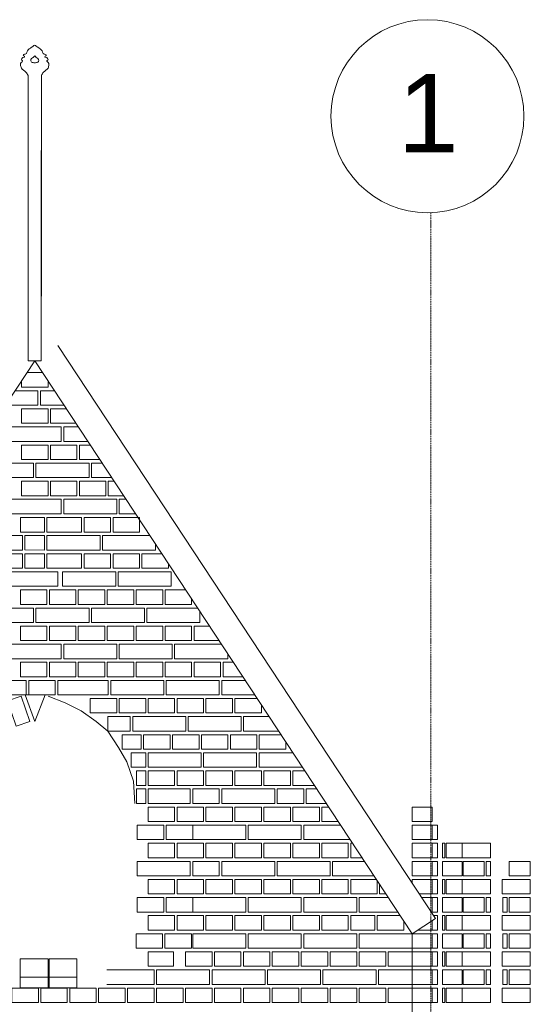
# Model space of a CAD drawing. Header units: millimetres. Extents: x -37887 to 94344, y -69777 to 116976.
# Tile 131 of 205: x 11803 to 13920, y 71509 to 75590. Entities that reach past the tile are written whole.
import ezdxf

# ---------------------------------------------------------------- set-up
doc = ezdxf.new("R2010")
doc.units = ezdxf.units.MM
doc.linetypes.add('Linia siatki', pattern=[19.05, 12.7, -3.175, 0, -3.175])
for name, color, linetype, lineweight in [('01_inwentaryzacja', 8, 'Continuous', 9), ('01_inwentaryzacja widok', 8, 'Continuous', 9), ('S-GRID', 1, 'Continuous', 9), ('S-GRID-IDEN', 1, 'Continuous', 9)]:
    doc.layers.add(name, color=color, linetype=linetype, lineweight=lineweight)
doc.styles.add('Arial', font='arial.ttf', dxfattribs={"height": 324.565868})

# ---------------------------------------------------------------- blocks, each defined once
blk = doc.blocks.new('Siatka - 4 mm-108067-PARTER')
at = {"layer": 'S-GRID-IDEN'}
blk.add_circle((0, 0), 4, dxfattribs=at)

msp = doc.modelspace()

# ---------------------------------------------------------------- linework, layer by layer
at = {"layer": '01_inwentaryzacja'}
for p, q in [((11837.8, 74443.5), (11837.8, 75359)), ((11892.7, 74443.5), (11892.7, 75359)), ((11837.8, 74176.1), (11837.8, 75048.5)), ((11892.6, 74176.2), (11892.6, 75048.5)), ((13526.3, 71864.9), (11961.3, 74239.5)), ((10300.3, 71801.6), (11865.3, 74176.2)), ((11892.6, 74176.2), (11837.8, 74176.1)), ((13430.3, 71801.6), (11865.3, 74176.2)), ((11888.8, 74052.2), (11947, 74052.2)), ((11921.4, 72786), (11990.9, 72758.1)), ((11990.9, 72758.1), (12058.3, 72726)), ((12058.3, 72726), (12120.2, 72681.5)), ((12120.2, 72681.5), (12167.7, 72641.6)), ((12167.7, 72641.6), (12213.1, 72574)), ((12213.1, 72574), (12247.8, 72514)), ((12247.8, 72514), (12275.4, 72433.8)), ((12275.4, 72433.8), (12280.3, 72341.6)), ((13526.3, 71864.9), (13430.3, 71801.6)), ((13430.3, 71801.6), (13430.3, 66791.6))]:
    msp.add_line(p, q, dxfattribs=at)
for points in [[(11897.6, 74127.2), (11832.9, 74127.2)], [(11810.3, 74092.8), (11810.3, 74067.2), (11920.3, 74067.2), (11920.3, 74092.8)], [(11768.8, 74029.9), (11768.8, 73992.2), (11878.8, 73992.2), (11878.8, 74052.2), (11783.5, 74052.2)], [(11888.8, 74052.2), (11888.8, 73992.2), (11986.6, 73992.2)], [(11810.3, 73977.2), (11810.3, 73917.2), (11920.3, 73917.2), (11920.3, 73977.2), (11810.3, 73977.2)], [(11930.3, 73977.2), (11930.3, 73917.2), (12036, 73917.2)], [(11996.5, 73977.2), (11930.3, 73977.2)], [(11755.3, 73902.2), (11755.3, 73842.2), (11975.3, 73842.2), (11975.3, 73902.2), (11755.3, 73902.2)], [(11985.3, 73902.2), (11985.3, 73842.2), (12085.4, 73842.2)], [(12045.9, 73902.2), (11985.3, 73902.2)], [(11810.3, 73827.2), (11810.3, 73767.2), (11920.3, 73767.2), (11920.3, 73827.2), (11810.3, 73827.2)], [(11930.3, 73827.2), (11930.3, 73767.2), (12040.3, 73767.2), (12040.3, 73827.2), (11930.3, 73827.2)], [(12050.3, 73827.2), (12050.3, 73767.2), (12134.9, 73767.2)], [(12095.3, 73827.2), (12050.3, 73827.2)], [(11640.3, 73752.2), (11640.3, 73692.2), (11860.3, 73692.2), (11860.3, 73752.2), (11640.3, 73752.2)], [(11870.3, 73752.2), (11870.3, 73692.2), (12090.3, 73692.2), (12090.3, 73752.2), (11870.3, 73752.2)], [(12100.3, 73752.2), (12100.3, 73692.2), (12184.3, 73692.2)], [(12144.7, 73752.2), (12100.3, 73752.2)], [(11810.3, 73677.2), (11810.3, 73617.2), (11920.3, 73617.2), (11920.3, 73677.2), (11810.3, 73677.2)], [(11930.3, 73677.2), (11930.3, 73617.2), (12040.3, 73617.2), (12040.3, 73677.2), (11930.3, 73677.2)], [(12050.3, 73677.2), (12050.3, 73617.2), (12160.3, 73617.2), (12160.3, 73677.2), (12050.3, 73677.2)], [(12170.3, 73677.2), (12170.3, 73617.2), (12233.7, 73617.2)], [(12194.2, 73677.2), (12170.3, 73677.2)], [(11755.3, 73602.2), (11755.3, 73542.2), (11975.3, 73542.2), (11975.3, 73602.2), (11755.3, 73602.2)], [(11985.3, 73602.2), (11985.3, 73542.2), (12205.3, 73542.2), (12205.3, 73602.2), (11985.3, 73602.2)], [(12215.3, 73602.2), (12215.3, 73542.2), (12283.1, 73542.2)], [(12243.6, 73602.2), (12215.3, 73602.2)], [(11805.9, 73526.6), (11805.9, 73466.6), (11905.9, 73466.6), (11905.9, 73526.6), (11805.9, 73526.6)], [(12059.8, 73466.6), (11915.9, 73466.6), (11915.9, 73526.6), (12059.8, 73526.6), (12059.8, 73466.6)], [(12069.8, 73526.6), (12069.8, 73466.6), (12179.8, 73466.6), (12179.8, 73526.6), (12069.8, 73526.6)], [(12189.8, 73526.6), (12189.8, 73466.6), (12299.8, 73466.6), (12299.8, 73526.6), (12189.8, 73526.6)], [(11594.6, 73451.6), (11594.6, 73391.6), (11814.6, 73391.6), (11814.6, 73451.6), (11594.6, 73451.6)], [(11824.6, 73452.3), (11824.6, 73392.3), (11905.9, 73391.6), (11905.9, 73451.6), (11824.6, 73452.3)], [(11915.9, 73451.6), (11915.9, 73391.6), (12135.9, 73391.6), (12135.9, 73451.6), (11915.9, 73451.6)], [(12145.9, 73451.6), (12145.9, 73391.6), (12365.9, 73391.6), (12365.9, 73416.6)], [(12342.8, 73451.6), (12145.9, 73451.6)], [(11685.9, 73376.6), (11685.9, 73316.6), (11814.6, 73316.6), (11814.6, 73376.6), (11685.9, 73376.6)], [(11824.6, 73376.6), (11824.6, 73316.6), (11905.9, 73316.6), (11905.9, 73376.6), (11824.6, 73376.6)], [(12059.8, 73316.6), (11915.9, 73316.6), (11915.9, 73376.6), (12059.8, 73376.6), (12059.8, 73316.6)], [(12069.8, 73376.6), (12069.8, 73316.6), (12179.8, 73316.6), (12179.8, 73376.6), (12069.8, 73376.6)], [(12189.8, 73376.6), (12189.8, 73316.6), (12299.8, 73316.6), (12299.8, 73376.6), (12189.8, 73376.6)], [(12309.8, 73376.6), (12309.8, 73316.6), (12419.8, 73316.6), (12419.8, 73334.8)], [(12392.3, 73376.6), (12309.8, 73376.6)], [(11741.3, 73301.6), (11741.3, 73241.6), (11961.3, 73241.6), (11961.3, 73301.6), (11741.3, 73301.6)], [(11980.9, 73301.6), (11980.9, 73241.6), (12200.9, 73241.6), (12200.9, 73301.6), (11980.9, 73301.6)], [(12210.9, 73301.6), (12210.9, 73241.6), (12430.9, 73241.6), (12430.9, 73301.6), (12210.9, 73301.6)], [(11805.9, 73226.6), (11805.9, 73166.6), (11915.9, 73166.6), (11915.9, 73226.6), (11805.9, 73226.6)], [(11925.9, 73226.6), (11925.9, 73166.6), (12035.9, 73166.6), (12035.9, 73226.6), (11925.9, 73226.6)], [(12045.9, 73226.6), (12045.9, 73166.6), (12155.9, 73166.6), (12155.9, 73226.6), (12045.9, 73226.6)], [(12165.9, 73226.6), (12165.9, 73166.6), (12275.9, 73166.6), (12275.9, 73226.6), (12165.9, 73226.6)], [(12285.9, 73226.6), (12285.9, 73166.6), (12395.9, 73166.6), (12395.9, 73226.6), (12285.9, 73226.6)], [(12405.9, 73226.6), (12405.9, 73166.6), (12515.9, 73166.6), (12515.9, 73189)], [(12491.1, 73226.6), (12405.9, 73226.6)], [(11640.3, 73151.6), (11640.3, 73091.6), (11860.3, 73091.6), (11860.3, 73151.6), (11640.3, 73151.6)], [(11870.3, 73151.6), (11870.3, 73091.6), (12090.3, 73091.6), (12090.3, 73151.6), (11870.3, 73151.6)], [(12100.3, 73151.6), (12100.3, 73091.6), (12320.3, 73091.6), (12320.3, 73151.6), (12100.3, 73151.6)], [(12330.3, 73151.6), (12330.3, 73091.6), (12550.3, 73091.6), (12550.3, 73136.8)], [(12540.6, 73151.6), (12330.3, 73151.6)], [(11805.9, 73076.6), (11805.9, 73016.6), (11915.9, 73016.6), (11915.9, 73076.6), (11805.9, 73076.6)], [(11925.9, 73076.6), (11925.9, 73016.6), (12035.9, 73016.6), (12035.9, 73076.6), (11925.9, 73076.6)], [(12045.9, 73076.6), (12045.9, 73016.6), (12155.9, 73016.6), (12155.9, 73076.6), (12045.9, 73076.6)], [(12165.9, 73076.6), (12165.9, 73016.6), (12275.9, 73016.6), (12275.9, 73076.6), (12165.9, 73076.6)], [(12285.9, 73076.6), (12285.9, 73016.6), (12395.9, 73016.6), (12395.9, 73076.6), (12285.9, 73076.6)], [(12405.9, 73076.6), (12405.9, 73016.6), (12515.9, 73016.6), (12515.9, 73076.6), (12405.9, 73076.6)], [(12525.9, 73076.6), (12525.9, 73016.6), (12629.5, 73016.6)], [(12590, 73076.6), (12525.9, 73076.6)], [(11755.3, 73001.6), (11755.3, 72941.6), (11975.3, 72941.6), (11975.3, 73001.6), (11755.3, 73001.6)], [(11985.3, 73001.6), (11985.3, 72941.6), (12205.3, 72941.6), (12205.3, 73001.6), (11985.3, 73001.6)], [(12215.3, 73001.6), (12215.3, 72941.6), (12435.3, 72941.6), (12435.3, 73001.6), (12215.3, 73001.6)], [(12445.3, 73001.6), (12445.3, 72941.6), (12665.3, 72941.6), (12665.3, 72962.3)], [(12639.4, 73001.6), (12445.3, 73001.6)], [(11805.9, 72926.6), (11805.9, 72866.6), (11915.9, 72866.6), (11915.9, 72926.6), (11805.9, 72926.6)], [(11925.9, 72926.6), (11925.9, 72866.6), (12035.9, 72866.6), (12035.9, 72926.6), (11925.9, 72926.6)], [(12045.9, 72926.6), (12045.9, 72866.6), (12155.9, 72866.6), (12155.9, 72926.6), (12045.9, 72926.6)], [(12165.9, 72926.6), (12165.9, 72866.6), (12275.9, 72866.6), (12275.9, 72926.6), (12165.9, 72926.6)], [(12285.9, 72926.6), (12285.9, 72866.6), (12395.9, 72866.6), (12395.9, 72926.6), (12285.9, 72926.6)], [(12405.9, 72926.6), (12405.9, 72866.6), (12515.9, 72866.6), (12515.9, 72926.6), (12405.9, 72926.6)], [(12525.9, 72926.6), (12525.9, 72866.6), (12635.9, 72866.6), (12635.9, 72926.6), (12525.9, 72926.6)], [(12645.9, 72926.6), (12645.9, 72866.6), (12728.4, 72866.6)], [(12688.8, 72926.6), (12645.9, 72926.6)], [(11830.3, 72791.6), (11655.3, 72791.6), (11655.3, 72851.6), (11830.3, 72851.6), (11830.3, 72791.6)], [(11840.3, 72851.6), (11840.3, 72791.6), (11950.3, 72791.6), (11950.3, 72851.6), (11840.3, 72851.6)], [(11960.5, 72851.6), (11960.5, 72791.6), (12170.3, 72791.6), (12170.3, 72851.6), (11960.5, 72851.6)], [(12180.3, 72851.6), (12180.3, 72791.6), (12400.3, 72791.6), (12400.3, 72851.6), (12180.3, 72851.6)], [(12410.3, 72851.6), (12410.3, 72791.6), (12630.3, 72791.6), (12630.3, 72851.6), (12410.3, 72851.6)], [(12640.3, 72851.6), (12640.3, 72791.6), (12777.8, 72791.6)], [(12738.3, 72851.6), (12640.3, 72851.6)], [(11845.2, 72681.8), (11788.5, 72662.1), (11752.4, 72766.4), (11809.1, 72786), (11845.2, 72681.8)], [(11908.2, 72791.6), (11826, 72791.6), (11865.3, 72681.6), (11908.2, 72791.6)], [(12095.3, 72776.6), (12095.3, 72716.6), (12205.3, 72716.6), (12205.3, 72776.6), (12095.3, 72776.6)], [(12215.3, 72776.6), (12215.3, 72716.6), (12325.3, 72716.6), (12325.3, 72776.6), (12215.3, 72776.6)], [(12335.3, 72776.6), (12335.3, 72716.6), (12445.3, 72716.6), (12445.3, 72776.6), (12335.3, 72776.6)], [(12455.3, 72776.6), (12455.3, 72716.6), (12565.3, 72716.6), (12565.3, 72776.6), (12455.3, 72776.6)], [(12575.3, 72776.6), (12575.3, 72716.6), (12685.3, 72716.6), (12685.3, 72776.6), (12575.3, 72776.6)], [(12695.3, 72776.6), (12695.3, 72716.6), (12805.3, 72716.6), (12805.3, 72749.9)], [(12787.7, 72776.6), (12695.3, 72776.6)], [(12167.7, 72701.6), (12167.7, 72641.6), (12261.4, 72641.6), (12261.4, 72701.6), (12167.7, 72701.6)], [(12271.4, 72701.6), (12271.4, 72641.6), (12491.4, 72641.6), (12491.4, 72701.6), (12271.4, 72701.6)], [(12501.4, 72701.6), (12501.4, 72641.6), (12721.4, 72641.6), (12721.4, 72701.6), (12501.4, 72701.6)], [(12731.4, 72701.6), (12731.4, 72641.6), (12876.7, 72641.6)], [(12837.1, 72701.6), (12731.4, 72701.6)], [(12227.9, 72626.6), (12227.9, 72566.6), (12306.4, 72566.6), (12306.4, 72626.6), (12227.9, 72626.6)], [(12316.4, 72626.6), (12316.4, 72566.6), (12426.4, 72566.6), (12426.4, 72626.6), (12316.4, 72626.6)], [(12436.4, 72626.6), (12436.4, 72626)], [(12436.4, 72626.6), (12436.4, 72566.6), (12546.4, 72566.6), (12546.4, 72626.6), (12436.4, 72626.6)], [(12556.4, 72626.6), (12556.4, 72566.6), (12666.4, 72566.6), (12666.4, 72626.6), (12556.4, 72626.6)], [(12676.4, 72626.6), (12676.4, 72566.6), (12786.4, 72566.6), (12786.4, 72626.6), (12676.4, 72626.6)], [(12796.4, 72626.6), (12796.4, 72566.6), (12906.4, 72566.6), (12906.4, 72596.4)], [(12886.6, 72626.6), (12796.4, 72626.6)], [(12265, 72551.6), (12265, 72491.6), (12325.3, 72491.6), (12325.3, 72551.6), (12265, 72551.6)], [(12335.3, 72551.6), (12335.3, 72491.6), (12555.3, 72491.6), (12555.3, 72551.6), (12335.3, 72551.6)], [(12565.3, 72551.6), (12565.3, 72491.6), (12785.3, 72491.6), (12785.3, 72551.6), (12565.3, 72551.6)], [(12795.3, 72551.6), (12795.3, 72491.6), (12975.5, 72491.6)], [(12936, 72551.6), (12795.3, 72551.6)], [(12286.6, 72476.6), (12286.6, 72416.6), (12325.3, 72416.6), (12325.3, 72476.6), (12286.6, 72476.6)], [(12335.3, 72476.6), (12335.3, 72416.6), (12445.3, 72416.6), (12445.3, 72476.6), (12335.3, 72476.6)], [(12455.3, 72476.6), (12455.3, 72416.6), (12565.3, 72416.6), (12565.3, 72476.6), (12455.3, 72476.6)], [(12575.3, 72476.6), (12575.3, 72416.6), (12685.3, 72416.6), (12685.3, 72476.6), (12575.3, 72476.6)], [(12695.3, 72476.6), (12695.3, 72416.6), (12805.3, 72416.6), (12805.3, 72476.6), (12695.3, 72476.6)], [(12815.3, 72476.6), (12815.3, 72416.6), (12925.3, 72416.6), (12925.3, 72476.6), (12815.3, 72476.6)], [(12935.3, 72476.6), (12935.3, 72416.6), (13024.9, 72416.6)], [(12985.4, 72476.6), (12935.3, 72476.6)], [(12287.4, 72401.6), (12287.4, 72341.6), (12325.3, 72341.6), (12325.3, 72401.6), (12287.4, 72401.6)], [(12335.3, 72341.6), (12510.3, 72341.6), (12510.3, 72401.6), (12335.3, 72401.6), (12335.3, 72341.6)], [(12520.3, 72401.6), (12520.3, 72341.6), (12630.3, 72341.6), (12630.3, 72401.6), (12520.3, 72401.6)], [(12640.3, 72401.6), (12640.3, 72341.6), (12860.3, 72341.6), (12860.3, 72401.6), (12640.3, 72401.6)], [(12870.3, 72401.6), (12870.3, 72341.6), (12980.3, 72341.6), (12980.3, 72401.6), (12870.3, 72401.6)], [(12990.3, 72401.6), (12990.3, 72341.6), (13074.4, 72341.6)], [(13034.8, 72401.6), (12990.3, 72401.6)], [(12445.3, 72326.6), (12445.3, 72266.6), (12335.3, 72266.6), (12335.3, 72326.6), (12445.3, 72326.6)], [(12455.3, 72326.6), (12455.3, 72266.6), (12565.3, 72266.6), (12565.3, 72326.6), (12455.3, 72326.6)], [(12575.3, 72326.6), (12575.3, 72266.6), (12685.3, 72266.6), (12685.3, 72326.6), (12575.3, 72326.6)], [(12695.3, 72326.6), (12695.3, 72266.6), (12805.3, 72266.6), (12805.3, 72326.6), (12695.3, 72326.6)], [(12815.3, 72326.6), (12815.3, 72266.6), (12925.3, 72266.6), (12925.3, 72326.6), (12815.3, 72326.6)], [(12935.3, 72326.6), (12935.3, 72266.6), (13045.3, 72266.6), (13045.3, 72326.6), (12935.3, 72326.6)], [(13055.3, 72326.6), (13055.3, 72266.6), (13123.8, 72266.6)], [(13084.3, 72326.6), (13055.3, 72326.6)], [(13512.6, 72266.6), (13512.6, 72326.6), (13430.3, 72326.6), (13430.3, 72266.6), (13512.6, 72266.6)], [(12400.3, 72251.6), (12400.3, 72191.6), (12290.3, 72191.6), (12290.3, 72251.6), (12400.3, 72251.6)], [(12520.3, 72251.6), (12520.3, 72191.6), (12410.3, 72191.6), (12410.3, 72251.6), (12520.3, 72251.6)], [(12520.3, 72251.6), (12520.3, 72191.6), (12740.3, 72191.6), (12740.3, 72251.6), (12520.3, 72251.6)], [(12750.3, 72251.6), (12750.3, 72191.6), (12970.3, 72191.6), (12970.3, 72251.6), (12750.3, 72251.6)], [(12980.3, 72251.6), (12980.3, 72191.6), (13173.2, 72191.6)], [(13133.7, 72251.6), (12980.3, 72251.6)], [(13512.6, 72191.6), (13512.6, 72251.6), (13430.3, 72251.6), (13430.3, 72191.6), (13512.6, 72191.6)], [(13534.5, 72191.6), (13512.6, 72191.6), (13512.6, 72251.6), (13534.5, 72251.6), (13534.5, 72191.6)], [(12445.3, 72176.6), (12445.3, 72116.6), (12335.3, 72116.6), (12335.3, 72176.6), (12445.3, 72176.6)], [(12455.3, 72176.6), (12455.3, 72116.6), (12565.3, 72116.6), (12565.3, 72176.6), (12455.3, 72176.6)], [(12575.3, 72176.6), (12575.3, 72116.6), (12685.3, 72116.6), (12685.3, 72176.6), (12575.3, 72176.6)], [(12695.3, 72176.6), (12695.3, 72116.6), (12805.3, 72116.6), (12805.3, 72176.6), (12695.3, 72176.6)], [(12815.3, 72176.6), (12815.3, 72116.6), (12925.3, 72116.6), (12925.3, 72176.6), (12815.3, 72176.6)], [(12935.3, 72176.6), (12935.3, 72116.6), (13045.3, 72116.6), (13045.3, 72176.6), (12935.3, 72176.6)], [(13055.3, 72176.6), (13055.3, 72116.6), (13165.3, 72116.6), (13165.3, 72176.6), (13055.3, 72176.6)], [(13175.3, 72176.6), (13175.3, 72116.6), (13222.7, 72116.6)], [(13183.1, 72176.6), (13175.3, 72176.6)], [(13512.6, 72116.6), (13512.6, 72176.6), (13430.3, 72176.6), (13430.3, 72116.6), (13512.6, 72116.6)], [(13534.5, 72116.6), (13512.6, 72116.6), (13512.6, 72176.6), (13534.5, 72176.6), (13534.5, 72116.6)], [(13555.4, 72116.6), (13565, 72116.6), (13565, 72176.6), (13555.4, 72176.6), (13555.4, 72116.6)], [(13571, 72116.6), (13637.8, 72116.6), (13637.8, 72176.6), (13571, 72176.6), (13571, 72116.6)], [(13755, 72116.6), (13637.8, 72116.6), (13637.8, 72176.6), (13755, 72176.6), (13755, 72116.6)], [(12290.3, 72101.6), (12290.3, 72041.6), (12510.3, 72041.6), (12510.3, 72101.6), (12290.3, 72101.6)], [(12520.3, 72101.6), (12520.3, 72041.6), (12630.3, 72041.6), (12630.3, 72101.6), (12520.3, 72101.6)], [(12640.3, 72101.6), (12640.3, 72041.6), (12860.3, 72041.6), (12860.3, 72101.6), (12640.3, 72101.6)], [(12870.3, 72101.6), (12870.3, 72041.6), (13090.3, 72041.6), (13090.3, 72101.6), (12870.3, 72101.6)], [(13100.3, 72101.6), (13100.3, 72041.6), (13272.1, 72041.6)], [(13232.5, 72101.6), (13100.3, 72101.6)], [(13512.6, 72041.6), (13512.6, 72101.6), (13430.3, 72101.6), (13430.3, 72041.6), (13512.6, 72041.6)], [(13534.5, 72041.6), (13512.6, 72041.6), (13512.6, 72101.6), (13534.5, 72101.6), (13534.5, 72041.6)], [(13637.8, 72041.6), (13637.8, 72101.6), (13555.4, 72101.6), (13555.4, 72041.6), (13637.8, 72041.6)], [(13641.8, 72041.6), (13641.8, 72101.6), (13729.2, 72101.6), (13729.2, 72041.6), (13641.8, 72041.6)], [(13737.1, 72041.6), (13737.1, 72101.6), (13755, 72101.6), (13755, 72041.6), (13737.1, 72041.6)], [(13920, 72041.6), (13920, 72101.6), (13832.5, 72101.6), (13832.5, 72041.6), (13920, 72041.6)], [(12445.3, 72026.6), (12445.3, 71966.6), (12335.3, 71966.6), (12335.3, 72026.6), (12445.3, 72026.6)], [(12455.3, 72026.6), (12455.3, 71966.6), (12565.3, 71966.6), (12565.3, 72026.6), (12455.3, 72026.6)], [(12575.3, 72026.6), (12575.3, 71966.6), (12685.3, 71966.6), (12685.3, 72026.6), (12575.3, 72026.6)], [(12695.3, 72026.6), (12695.3, 71966.6), (12805.3, 71966.6), (12805.3, 72026.6), (12695.3, 72026.6)], [(12815.3, 72026.6), (12815.3, 71966.6), (12925.3, 71966.6), (12925.3, 72026.6), (12815.3, 72026.6)], [(12935.3, 72026.6), (12935.3, 71966.6), (13045.3, 71966.6), (13045.3, 72026.6), (12935.3, 72026.6)], [(13055.3, 72026.6), (13055.3, 71966.6), (13165.3, 71966.6), (13165.3, 72026.6), (13055.3, 72026.6)], [(13175.3, 72026.6), (13175.3, 71966.6), (13285.3, 71966.6), (13285.3, 72021.6)], [(13282, 72026.6), (13175.3, 72026.6)], [(13295.3, 72006.4), (13295.3, 71966.6), (13321.5, 71966.6)], [(13512.6, 71966.6), (13512.6, 72026.6), (13430.3, 72026.6), (13430.3, 72010.6)], [(13534.5, 71966.6), (13512.6, 71966.6), (13512.6, 72026.6), (13534.5, 72026.6), (13534.5, 71966.6)], [(13555.4, 71966.6), (13565, 71966.6), (13565, 72026.6), (13555.4, 72026.6), (13555.4, 71966.6)], [(13571, 71966.6), (13637.8, 71966.6), (13637.8, 72026.6), (13571, 72026.6), (13571, 71966.6)], [(13755, 71966.6), (13637.8, 71966.6), (13637.8, 72026.6), (13755, 72026.6), (13755, 71966.6)], [(13920, 71966.6), (13802.7, 71966.6), (13802.7, 72026.6), (13920, 72026.6), (13920, 71966.6)], [(12400.3, 71951.6), (12400.3, 71891.6), (12290.3, 71891.6), (12290.3, 71951.6), (12400.3, 71951.6)], [(12520.3, 71951.6), (12520.3, 71891.6), (12410.3, 71891.6), (12410.3, 71951.6), (12520.3, 71951.6)], [(12520.3, 71951.6), (12520.3, 71891.6), (12740.3, 71891.6), (12740.3, 71951.6), (12520.3, 71951.6)], [(12750.3, 71951.6), (12750.3, 71891.6), (12970.3, 71891.6), (12970.3, 71951.6), (12750.3, 71951.6)], [(12980.3, 71951.6), (12980.3, 71891.6), (13200.3, 71891.6), (13200.3, 71951.6), (12980.3, 71951.6)], [(13210.3, 71951.6), (13210.3, 71891.6), (13370.9, 71891.6)], [(13331.4, 71951.6), (13210.3, 71951.6)], [(13459.2, 71966.6), (13512.6, 71966.6)], [(13512.6, 71891.6), (13512.6, 71951.6), (13469.1, 71951.6)], [(13534.5, 71891.6), (13512.6, 71891.6), (13512.6, 71951.6), (13534.5, 71951.6), (13534.5, 71891.6)], [(13637.8, 71891.6), (13637.8, 71951.6), (13555.4, 71951.6), (13555.4, 71891.6), (13637.8, 71891.6)], [(13641.8, 71891.6), (13641.8, 71951.6), (13729.2, 71951.6), (13729.2, 71891.6), (13641.8, 71891.6)], [(13737.1, 71891.6), (13737.1, 71951.6), (13755, 71951.6), (13755, 71891.6), (13737.1, 71891.6)], [(13824.6, 71891.6), (13824.6, 71951.6), (13806.7, 71951.6), (13806.7, 71891.6), (13824.6, 71891.6)], [(13920, 71891.6), (13920, 71951.6), (13832.5, 71951.6), (13832.5, 71891.6), (13920, 71891.6)], [(12445.3, 71876.6), (12445.3, 71816.6), (12335.3, 71816.6), (12335.3, 71876.6), (12445.3, 71876.6)], [(12455.3, 71876.6), (12455.3, 71816.6), (12565.3, 71816.6), (12565.3, 71876.6), (12455.3, 71876.6)], [(12575.3, 71876.6), (12575.3, 71816.6), (12685.3, 71816.6), (12685.3, 71876.6), (12575.3, 71876.6)], [(12695.3, 71876.6), (12695.3, 71816.6), (12805.3, 71816.6), (12805.3, 71876.6), (12695.3, 71876.6)], [(12815.3, 71876.6), (12815.3, 71816.6), (12925.3, 71816.6), (12925.3, 71876.6), (12815.3, 71876.6)], [(12935.3, 71876.6), (12935.3, 71816.6), (13045.3, 71816.6), (13045.3, 71876.6), (12935.3, 71876.6)], [(13055.3, 71876.6), (13055.3, 71816.6), (13165.3, 71816.6), (13165.3, 71876.6), (13055.3, 71876.6)], [(13175.3, 71876.6), (13175.3, 71816.6), (13275.3, 71816.6), (13275.3, 71876.6), (13175.3, 71876.6)], [(13285.3, 71876.6), (13285.3, 71816.6), (13395.3, 71816.6), (13395.3, 71854.7)], [(13380.8, 71876.6), (13285.3, 71876.6)], [(13508.7, 71891.6), (13512.6, 71891.6)], [(13518.6, 71876.6), (13534.5, 71876.6), (13534.5, 71816.6)], [(13555.4, 71816.6), (13565, 71816.6), (13565, 71876.6), (13555.4, 71876.6), (13555.4, 71816.6)], [(13571, 71816.6), (13637.8, 71816.6), (13637.8, 71876.6), (13571, 71876.6), (13571, 71816.6)], [(13755, 71816.6), (13637.8, 71816.6), (13637.8, 71876.6), (13755, 71876.6), (13755, 71816.6)], [(13920, 71816.6), (13802.7, 71816.6), (13802.7, 71876.6), (13920, 71876.6), (13920, 71816.6)], [(13512.6, 71816.6), (13512.6, 71855.9)], [(13534.5, 71816.6), (13512.6, 71816.6), (13512.6, 71855.9)], [(12285.3, 71801.6), (12285.3, 71741.6), (12395.3, 71741.6), (12395.3, 71801.6), (12285.3, 71801.6)], [(12515.3, 71801.6), (12515.3, 71741.6), (12405.3, 71741.6), (12405.3, 71801.6), (12515.3, 71801.6)], [(12520.3, 71801.6), (12520.3, 71741.6), (12740.3, 71741.6), (12740.3, 71801.6), (12520.3, 71801.6)], [(12750.3, 71801.6), (12750.3, 71741.6), (12970.3, 71741.6), (12970.3, 71801.6), (12750.3, 71801.6)], [(12980.3, 71801.6), (12980.3, 71741.6), (13200.3, 71741.6), (13200.3, 71801.6), (12980.3, 71801.6)], [(13210.3, 71801.6), (13210.3, 71741.6), (13430.3, 71741.6), (13430.3, 71801.6), (13210.3, 71801.6)], [(13512.6, 71741.6), (13512.6, 71801.6), (13430.3, 71801.6), (13430.3, 71741.6), (13512.6, 71741.6)], [(13453, 71816.6), (13512.6, 71816.6)], [(13534.5, 71741.6), (13512.6, 71741.6), (13512.6, 71801.6), (13534.5, 71801.6), (13534.5, 71741.6)], [(13637.8, 71741.6), (13637.8, 71801.6), (13555.4, 71801.6), (13555.4, 71741.6), (13637.8, 71741.6)], [(13641.8, 71741.6), (13641.8, 71801.6), (13729.2, 71801.6), (13729.2, 71741.6), (13641.8, 71741.6)], [(13737.1, 71741.6), (13737.1, 71801.6), (13755, 71801.6), (13755, 71741.6), (13737.1, 71741.6)], [(12335.3, 71726.6), (12335.3, 71666.6), (12440.3, 71666.6), (12440.3, 71726.6), (12335.3, 71726.6)], [(12490.3, 71726.6), (12490.3, 71666.6), (12600.3, 71666.6), (12600.3, 71726.6), (12490.3, 71726.6)], [(12610.3, 71726.6), (12610.3, 71666.6), (12720.3, 71666.6), (12720.3, 71726.6), (12610.3, 71726.6)], [(12730.3, 71726.6), (12730.3, 71666.6), (12840.3, 71666.6), (12840.3, 71726.6), (12730.3, 71726.6)], [(12850.3, 71726.6), (12850.3, 71666.6), (12960.3, 71666.6), (12960.3, 71726.6), (12850.3, 71726.6)], [(12970.3, 71726.6), (12970.3, 71666.6), (13080.3, 71666.6), (13080.3, 71726.6), (12970.3, 71726.6)], [(13090.3, 71726.6), (13090.3, 71666.6), (13200.3, 71666.6), (13200.3, 71726.6), (13090.3, 71726.6)], [(13210.3, 71726.6), (13210.3, 71666.6), (13320.3, 71666.6), (13320.3, 71726.6), (13210.3, 71726.6)], [(13330.3, 71726.6), (13330.3, 71666.6), (13430.3, 71666.6), (13430.3, 71726.6), (13330.3, 71726.6)], [(13512.6, 71666.6), (13512.6, 71726.6), (13430.3, 71726.6), (13430.3, 71666.6), (13512.6, 71666.6)], [(13534.5, 71666.6), (13512.6, 71666.6), (13512.6, 71726.6), (13534.5, 71726.6), (13534.5, 71666.6)], [(13555.4, 71666.6), (13565, 71666.6), (13565, 71726.6), (13555.4, 71726.6), (13555.4, 71666.6)], [(13571, 71666.6), (13637.8, 71666.6), (13637.8, 71726.6), (13571, 71726.6), (13571, 71666.6)], [(13755, 71666.6), (13637.8, 71666.6), (13637.8, 71726.6), (13755, 71726.6), (13755, 71666.6)], [(11805.4, 71697), (11805.4, 71577), (11920.4, 71577), (11920.4, 71697), (11805.4, 71697), (11805.4, 71622), (11920.4, 71622)], [(11925.4, 71697), (11925.4, 71577), (12040.4, 71577), (12040.4, 71697), (11925.4, 71697), (11925.4, 71622), (12040.4, 71622)], [(12164.2, 71591.6), (12360.3, 71591.6), (12360.3, 71651.6), (12164.2, 71651.6)], [(12370.3, 71651.6), (12370.3, 71591.6), (12590.3, 71591.6), (12590.3, 71651.6), (12370.3, 71651.6)], [(12600.3, 71651.6), (12600.3, 71591.6), (12820.3, 71591.6), (12820.3, 71651.6), (12600.3, 71651.6)], [(12830.3, 71651.6), (12830.3, 71591.6), (13050.3, 71591.6), (13050.3, 71651.6), (12830.3, 71651.6)], [(13060.3, 71651.6), (13060.3, 71591.6), (13280.3, 71591.6), (13280.3, 71651.6), (13060.3, 71651.6)], [(13290.3, 71651.6), (13290.3, 71591.6), (13430.3, 71591.6), (13430.3, 71651.6), (13290.3, 71651.6)], [(13512.6, 71591.6), (13512.6, 71651.6), (13430.3, 71651.6), (13430.3, 71591.6), (13512.6, 71591.6)], [(13534.5, 71591.6), (13512.6, 71591.6), (13512.6, 71651.6), (13534.5, 71651.6), (13534.5, 71591.6)], [(13637.8, 71591.6), (13637.8, 71651.6), (13555.4, 71651.6), (13555.4, 71591.6), (13637.8, 71591.6)], [(13641.8, 71591.6), (13641.8, 71651.6), (13729.2, 71651.6), (13729.2, 71591.6), (13641.8, 71591.6)], [(13737.1, 71591.6), (13737.1, 71651.6), (13755, 71651.6), (13755, 71591.6), (13737.1, 71591.6)], [(11770.3, 71576.6), (11770.3, 71516.6), (11880.3, 71516.6), (11880.3, 71576.6), (11770.3, 71576.6)], [(11890.3, 71576.6), (11890.3, 71516.6), (12000.3, 71516.6), (12000.3, 71576.6), (11890.3, 71576.6)], [(12010.3, 71576.6), (12010.3, 71516.6), (12120.3, 71516.6), (12120.3, 71576.6), (12010.3, 71576.6)], [(12130.3, 71576.6), (12130.3, 71516.6), (12240.3, 71516.6), (12240.3, 71576.6), (12130.3, 71576.6)], [(12250.3, 71576.6), (12250.3, 71516.6), (12360.3, 71516.6), (12360.3, 71576.6), (12250.3, 71576.6)], [(12370.3, 71576.6), (12370.3, 71516.6), (12480.3, 71516.6), (12480.3, 71576.6), (12370.3, 71576.6)], [(12490.3, 71576.6), (12490.3, 71516.6), (12600.3, 71516.6), (12600.3, 71576.6), (12490.3, 71576.6)], [(12610.3, 71576.6), (12610.3, 71516.6), (12720.3, 71516.6), (12720.3, 71576.6), (12610.3, 71576.6)], [(12730.3, 71576.6), (12730.3, 71516.6), (12840.3, 71516.6), (12840.3, 71576.6), (12730.3, 71576.6)], [(12850.3, 71576.6), (12850.3, 71516.6), (12960.3, 71516.6), (12960.3, 71576.6), (12850.3, 71576.6)], [(12970.3, 71576.6), (12970.3, 71516.6), (13080.3, 71516.6), (13080.3, 71576.6), (12970.3, 71576.6)], [(13090.3, 71576.6), (13090.3, 71516.6), (13200.3, 71516.6), (13200.3, 71576.6), (13090.3, 71576.6)], [(13210.3, 71576.6), (13210.3, 71516.6), (13320.3, 71516.6), (13320.3, 71576.6), (13210.3, 71576.6)], [(13330.3, 71576.6), (13330.3, 71516.6), (13430.3, 71516.6), (13430.3, 71576.6), (13330.3, 71576.6)], [(13512.6, 71516.6), (13512.6, 71576.6), (13430.3, 71576.6), (13430.3, 71516.6), (13512.6, 71516.6)], [(13534.5, 71516.6), (13512.6, 71516.6), (13512.6, 71576.6), (13534.5, 71576.6), (13534.5, 71516.6)], [(13555.4, 71516.6), (13565, 71516.6), (13565, 71576.6), (13555.4, 71576.6), (13555.4, 71516.6)], [(13571, 71516.6), (13637.8, 71516.6), (13637.8, 71576.6), (13571, 71576.6), (13571, 71516.6)], [(13755, 71516.6), (13637.8, 71516.6), (13637.8, 71576.6), (13755, 71576.6), (13755, 71516.6)]]:
    msp.add_lwpolyline(points, dxfattribs=at)
for points in [[(11837.8, 75359), (11828.8, 75372.6), (11810, 75389.7), (11806.6, 75404.2), (11808.9, 75413.1), (11815, 75417.6), (11813.3, 75421), (11810, 75424.9), (11812.2, 75429.3), (11820, 75434.3), (11822.3, 75434.3), (11822.3, 75438.2), (11817.8, 75442.1), (11820, 75446), (11825.6, 75446.6), (11830.6, 75450.5), (11835.1, 75460.5), (11852.4, 75475.6), (11865.3, 75485.1)], [(11892.7, 75359), (11901.8, 75372.6), (11920.5, 75389.7), (11923.9, 75404.2), (11921.6, 75413.1), (11915.5, 75417.6), (11917.2, 75421), (11920.5, 75424.9), (11918.3, 75429.3), (11910.5, 75434.3), (11908.2, 75434.3), (11908.2, 75438.2), (11912.7, 75442.1), (11910.5, 75446), (11904.9, 75446.6), (11899.9, 75450.5), (11895.4, 75460.5), (11878.1, 75475.6), (11865.3, 75485.1)], [(11865.3, 75411.4), (11852.2, 75414.7), (11848.6, 75419.6), (11852.5, 75429.2), (11859.2, 75433.8), (11865.3, 75440.5)], [(11865.3, 75411.4), (11878.3, 75414.7), (11881.9, 75419.6), (11878, 75429.2), (11871.3, 75433.8), (11865.3, 75440.5)]]:
    msp.add_spline(points, degree=3, dxfattribs=at)
at = {"layer": '01_inwentaryzacja widok'}
for points in [[(13824.6, 71741.6), (13824.6, 71801.6), (13806.7, 71801.6), (13806.7, 71741.6), (13824.6, 71741.6)], [(13824.6, 71741.6), (13824.6, 71801.6), (13806.7, 71801.6), (13806.7, 71741.6), (13824.6, 71741.6)], [(13920, 71741.6), (13920, 71801.6), (13832.5, 71801.6), (13832.5, 71741.6), (13920, 71741.6)], [(13920, 71741.6), (13920, 71801.6), (13832.5, 71801.6), (13832.5, 71741.6), (13920, 71741.6)], [(13920, 71666.6), (13802.7, 71666.6), (13802.7, 71726.6), (13920, 71726.6), (13920, 71666.6)], [(13920, 71666.6), (13802.7, 71666.6), (13802.7, 71726.6), (13920, 71726.6), (13920, 71666.6)], [(13824.6, 71591.6), (13824.6, 71651.6), (13806.7, 71651.6), (13806.7, 71591.6), (13824.6, 71591.6)], [(13824.6, 71591.6), (13824.6, 71651.6), (13806.7, 71651.6), (13806.7, 71591.6), (13824.6, 71591.6)], [(13920, 71591.6), (13920, 71651.6), (13832.5, 71651.6), (13832.5, 71591.6), (13920, 71591.6)], [(13920, 71591.6), (13920, 71651.6), (13832.5, 71651.6), (13832.5, 71591.6), (13920, 71591.6)], [(13920, 71516.6), (13802.7, 71516.6), (13802.7, 71576.6), (13920, 71576.6), (13920, 71516.6)], [(13920, 71516.6), (13802.7, 71516.6), (13802.7, 71576.6), (13920, 71576.6), (13920, 71516.6)]]:
    msp.add_lwpolyline(points, dxfattribs=at)
at = {"layer": 'S-GRID', "linetype": 'Linia siatki', "ltscale": 0.5}
msp.add_line((13507.8, 64850.4), (13507.8, 74790.3), dxfattribs=at)

# ---------------------------------------------------------------- block references
at = {"layer": 'S-GRID-IDEN', "xscale": 99.99999999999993, "yscale": 99.99999999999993, "zscale": 99.99999999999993, "rotation": 89.99999999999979}
msp.add_blockref('Siatka - 4 mm-108067-PARTER', (13493.6, 75190.1), dxfattribs=at)

# ---------------------------------------------------------------- texts
at = {"layer": 'S-GRID-IDEN', "insert": (13496.2, 75364.7), "char_height": 324.6, "width": 360.335, "attachment_point": 2, "line_spacing_factor": 0.938532, "style": 'Arial'}
msp.add_mtext('1', dxfattribs=at)

doc.saveas('drawing.dxf')
